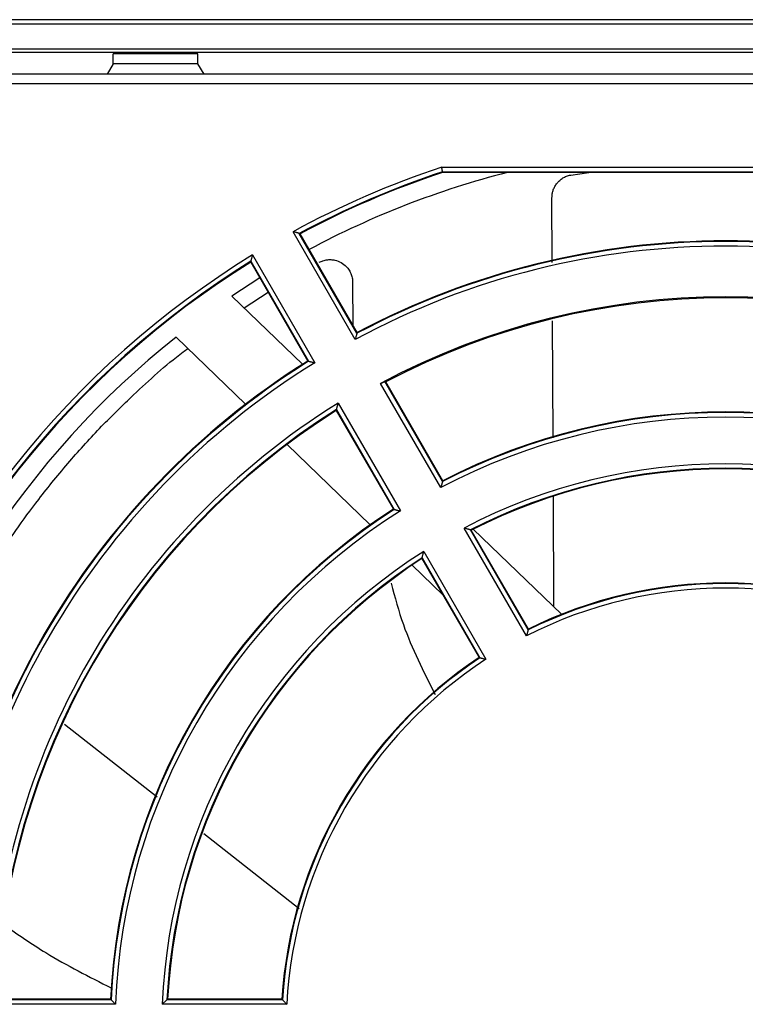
# Model space of a CAD drawing. Header units: inches. Extents: x -16 to 112, y 241 to 387.
# Tile 6 of 9: x 28 to 54, y 353 to 387. Entities that reach past the tile are written whole.
import ezdxf

# ---------------------------------------------------------------- set-up
doc = ezdxf.new("R2010")
doc.units = ezdxf.units.IN
doc.header["$MEASUREMENT"] = 0

# ---------------------------------------------------------------- blocks, each defined once
blk = doc.blocks.new('block 4')
at = {"color": 7, "lineweight": 25}
blk.add_lwpolyline([(88.105, 385.539), (7.857, 385.539)], dxfattribs=at)
blk = doc.blocks.new('block 110')
at = {"color": 7, "lineweight": 25}
blk.add_lwpolyline([(7.857, 385.219), (88.103, 385.219)], dxfattribs=at)
blk = doc.blocks.new('block 146')
at = {"color": 7, "lineweight": 25}
blk.add_open_spline([(41.413, 370.22), (35.43, 366.453), (31.691, 359.977), (31.421, 352.912)], degree=3, dxfattribs=at)
blk = doc.blocks.new('block 147')
at = {"color": 7, "lineweight": 25}
blk.add_lwpolyline([(39.231, 374.001), (41.413, 370.22)], dxfattribs=at)
blk = doc.blocks.new('block 148')
at = {"color": 7, "lineweight": 25}
blk.add_open_spline([(39.231, 374.001), (31.899, 369.451), (27.329, 361.536), (27.055, 352.912)], degree=3, dxfattribs=at)
blk = doc.blocks.new('block 149')
at = {"color": 7, "lineweight": 25}
blk.add_lwpolyline([(31.421, 352.912), (27.055, 352.912)], dxfattribs=at)
blk = doc.blocks.new('block 150')
at = {"color": 7, "lineweight": 25}
blk.add_open_spline([(61.997, 369.619), (56.251, 372.627), (49.396, 372.627), (43.65, 369.619)], degree=3, dxfattribs=at)
blk = doc.blocks.new('block 151')
at = {"color": 7, "lineweight": 25}
blk.add_lwpolyline([(45.834, 365.837), (43.65, 369.619)], dxfattribs=at)
blk = doc.blocks.new('block 152')
at = {"color": 7, "lineweight": 25}
blk.add_open_spline([(59.813, 365.837), (55.421, 368.07), (50.226, 368.07), (45.834, 365.837)], degree=3, dxfattribs=at)
blk = doc.blocks.new('block 154')
at = {"color": 7, "lineweight": 25}
blk.add_open_spline([(44.416, 365.018), (40.286, 362.332), (37.688, 357.832), (37.427, 352.912)], degree=3, dxfattribs=at)
blk = doc.blocks.new('block 155')
at = {"color": 7, "lineweight": 25}
blk.add_lwpolyline([(42.232, 368.801), (44.416, 365.018)], dxfattribs=at)
blk = doc.blocks.new('block 156')
at = {"color": 7, "lineweight": 25}
blk.add_open_spline([(42.232, 368.801), (36.755, 365.329), (33.327, 359.392), (33.059, 352.912)], degree=3, dxfattribs=at)
blk = doc.blocks.new('block 157')
at = {"color": 7, "lineweight": 25}
blk.add_lwpolyline([(37.427, 352.912), (33.059, 352.912)], dxfattribs=at)
blk = doc.blocks.new('block 166')
at = {"color": 7, "lineweight": 25}
blk.add_open_spline([(62.816, 371.038), (56.563, 374.336), (49.084, 374.336), (42.831, 371.038)], degree=3, dxfattribs=at)
blk = doc.blocks.new('block 168')
at = {"color": 7, "lineweight": 25}
blk.add_open_spline([(64.926, 374.692), (57.365, 378.741), (48.281, 378.741), (40.721, 374.692)], degree=3, dxfattribs=at)
blk = doc.blocks.new('block 169')
at = {"color": 7, "lineweight": 25}
blk.add_lwpolyline([(42.831, 371.038), (40.721, 374.692)], dxfattribs=at)
blk = doc.blocks.new('block 185')
at = {"color": 7, "lineweight": 25}
blk.add_open_spline([(38.412, 375.419), (30.574, 370.576), (25.692, 362.121), (25.417, 352.912)], degree=3, dxfattribs=at)
blk = doc.blocks.new('block 186')
at = {"color": 7, "lineweight": 25}
blk.add_lwpolyline([(36.229, 379.199), (38.412, 375.419)], dxfattribs=at)
blk = doc.blocks.new('block 187')
at = {"color": 7, "lineweight": 25}
blk.add_open_spline([(36.229, 379.199), (29.813, 375.271), (24.999, 369.195), (22.642, 362.051)], degree=3, dxfattribs=at)
blk = doc.blocks.new('block 211')
at = {"color": 7, "lineweight": 25}
blk.add_lwpolyline([(42.867, 382.275), (62.78, 382.275)], dxfattribs=at)
blk = doc.blocks.new('block 212')
at = {"color": 7, "lineweight": 25}
blk.add_open_spline([(42.867, 382.275), (41.063, 381.68), (39.316, 380.925), (37.647, 380.017)], degree=3, dxfattribs=at)
blk = doc.blocks.new('block 213')
at = {"color": 7, "lineweight": 25}
blk.add_lwpolyline([(39.829, 376.237), (37.647, 380.017)], dxfattribs=at)
blk = doc.blocks.new('block 214')
at = {"color": 7, "lineweight": 25}
blk.add_open_spline([(65.818, 376.237), (57.705, 380.603), (47.942, 380.603), (39.829, 376.237)], degree=3, dxfattribs=at)
blk = doc.blocks.new('block 219')
at = {"color": 7, "lineweight": 25}
blk.add_lwpolyline([(107.223, 387.294), (-11.177, 387.294)], dxfattribs=at)
blk = doc.blocks.new('block 225')
at = {"color": 7, "lineweight": 25}
blk.add_lwpolyline([(88.824, 386.414), (7.224, 386.414)], dxfattribs=at)
blk = doc.blocks.new('block 287')
at = {"color": 7, "lineweight": 25}
blk.add_lwpolyline([(42.892, 371.25), (40.868, 374.756)], dxfattribs=at)
blk = doc.blocks.new('block 288')
at = {"color": 7, "lineweight": 25}
blk.add_open_spline([(42.892, 371.25), (42.892, 371.248), (42.891, 371.247), (42.89, 371.244), (42.89, 371.24), (42.888, 371.236), (42.886, 371.23), (42.885, 371.224), (42.883, 371.217), (42.881, 371.21), (42.878, 371.201), (42.876, 371.192), (42.873, 371.183), (42.87, 371.173), (42.867, 371.163), (42.864, 371.153), (42.861, 371.141), (42.857, 371.129), (42.853, 371.116), (42.85, 371.105), (42.847, 371.095), (42.844, 371.084), (42.84, 371.069), (42.835, 371.053), (42.831, 371.038)], degree=3, knots=[0, 0, 0, 0, 1, 1, 1, 2, 2, 2, 3, 3, 3, 4, 4, 4, 5, 5, 5, 6, 6, 6, 7, 7, 7, 8, 8, 8, 8], dxfattribs=at)
blk = doc.blocks.new('block 289')
at = {"color": 7, "lineweight": 25}
blk.add_open_spline([(40.721, 374.692), (40.73, 374.697), (40.739, 374.701), (40.747, 374.706), (40.756, 374.71), (40.764, 374.714), (40.773, 374.719), (40.789, 374.726), (40.805, 374.734), (40.818, 374.74), (40.832, 374.745), (40.843, 374.75), (40.852, 374.753), (40.856, 374.754), (40.86, 374.755), (40.862, 374.755), (40.865, 374.756), (40.867, 374.756), (40.868, 374.756)], degree=3, knots=[0, 0, 0, 0, 1, 1, 1, 2, 2, 2, 3, 3, 3, 4, 4, 4, 5, 5, 5, 6, 6, 6, 6], dxfattribs=at)
blk = doc.blocks.new('block 291')
at = {"color": 7, "lineweight": 25}
blk.add_open_spline([(64.748, 374.747), (57.284, 378.676), (48.363, 378.676), (40.899, 374.747)], degree=3, dxfattribs=at)
blk = doc.blocks.new('block 292')
at = {"color": 7, "lineweight": 25}
blk.add_lwpolyline([(40.899, 374.747), (40.882, 374.752), (40.868, 374.756)], dxfattribs=at)
blk = doc.blocks.new('block 293')
at = {"color": 7, "lineweight": 25}
blk.add_open_spline([(42.892, 382.116), (42.892, 382.117), (42.892, 382.118), (42.892, 382.121), (42.891, 382.123), (42.891, 382.127), (42.89, 382.131), (42.889, 382.135), (42.889, 382.14), (42.888, 382.146), (42.887, 382.152), (42.885, 382.159), (42.884, 382.167), (42.882, 382.179), (42.88, 382.193), (42.878, 382.208), (42.874, 382.229), (42.871, 382.252), (42.867, 382.275)], degree=3, knots=[0, 0, 0, 0, 1, 1, 1, 2, 2, 2, 3, 3, 3, 4, 4, 4, 5, 5, 5, 6, 6, 6, 6], dxfattribs=at)
blk = doc.blocks.new('block 294')
at = {"color": 7, "lineweight": 25}
blk.add_open_spline([(42.892, 382.116), (41.158, 381.542), (39.476, 380.819), (37.867, 379.955)], degree=3, dxfattribs=at)
blk = doc.blocks.new('block 295')
at = {"color": 7, "lineweight": 25}
blk.add_open_spline([(37.867, 379.955), (37.865, 379.956), (37.863, 379.956), (37.86, 379.957), (37.856, 379.958), (37.851, 379.96), (37.846, 379.961), (37.839, 379.963), (37.832, 379.965), (37.824, 379.967), (37.816, 379.97), (37.806, 379.972), (37.796, 379.975), (37.786, 379.978), (37.775, 379.981), (37.765, 379.984), (37.753, 379.987), (37.74, 379.991), (37.727, 379.995), (37.716, 379.998), (37.705, 380.001), (37.694, 380.004), (37.678, 380.009), (37.663, 380.013), (37.647, 380.017)], degree=3, knots=[0, 0, 0, 0, 1, 1, 1, 2, 2, 2, 3, 3, 3, 4, 4, 4, 5, 5, 5, 6, 6, 6, 7, 7, 7, 8, 8, 8, 8], dxfattribs=at)
blk = doc.blocks.new('block 296')
at = {"color": 7, "lineweight": 25}
blk.add_lwpolyline([(39.89, 376.451), (37.867, 379.955)], dxfattribs=at)
blk = doc.blocks.new('block 297')
at = {"color": 7, "lineweight": 25}
blk.add_open_spline([(39.89, 376.451), (39.89, 376.449), (39.889, 376.447), (39.888, 376.444), (39.887, 376.441), (39.886, 376.436), (39.884, 376.43), (39.882, 376.424), (39.88, 376.418), (39.878, 376.41), (39.876, 376.401), (39.873, 376.392), (39.871, 376.382), (39.868, 376.373), (39.865, 376.363), (39.862, 376.353), (39.859, 376.341), (39.855, 376.328), (39.851, 376.315), (39.848, 376.305), (39.845, 376.294), (39.842, 376.283), (39.838, 376.268), (39.833, 376.253), (39.829, 376.237)], degree=3, knots=[0, 0, 0, 0, 1, 1, 1, 2, 2, 2, 3, 3, 3, 4, 4, 4, 5, 5, 5, 6, 6, 6, 7, 7, 7, 8, 8, 8, 8], dxfattribs=at)
blk = doc.blocks.new('block 301')
at = {"color": 7, "lineweight": 25}
blk.add_open_spline([(36.173, 378.977), (29.865, 375.07), (25.132, 369.07), (22.801, 362.025)], degree=3, dxfattribs=at)
blk = doc.blocks.new('block 303')
at = {"color": 7, "lineweight": 25}
blk.add_open_spline([(36.173, 378.977), (36.174, 378.979), (36.174, 378.981), (36.175, 378.984), (36.176, 378.988), (36.177, 378.993), (36.179, 378.998), (36.18, 379.005), (36.182, 379.012), (36.184, 379.02), (36.186, 379.029), (36.189, 379.039), (36.191, 379.049), (36.194, 379.059), (36.196, 379.069), (36.199, 379.08), (36.202, 379.092), (36.205, 379.105), (36.209, 379.118), (36.211, 379.129), (36.214, 379.14), (36.217, 379.151), (36.221, 379.167), (36.225, 379.183), (36.229, 379.199)], degree=3, knots=[0, 0, 0, 0, 1, 1, 1, 2, 2, 2, 3, 3, 3, 4, 4, 4, 5, 5, 5, 6, 6, 6, 7, 7, 7, 8, 8, 8, 8], dxfattribs=at)
blk = doc.blocks.new('block 304')
at = {"color": 7, "lineweight": 25}
blk.add_open_spline([(65.757, 376.451), (57.669, 380.745), (47.978, 380.745), (39.89, 376.451)], degree=3, dxfattribs=at)
blk = doc.blocks.new('block 310')
at = {"color": 7, "lineweight": 25}
blk.add_open_spline([(38.196, 375.473), (38.198, 375.472), (38.2, 375.472), (38.203, 375.471), (38.206, 375.47), (38.211, 375.469), (38.217, 375.468), (38.223, 375.466), (38.23, 375.464), (38.237, 375.462), (38.246, 375.46), (38.255, 375.458), (38.265, 375.456), (38.275, 375.453), (38.285, 375.451), (38.295, 375.448), (38.307, 375.445), (38.32, 375.442), (38.333, 375.439), (38.343, 375.436), (38.354, 375.433), (38.365, 375.43), (38.38, 375.427), (38.396, 375.423), (38.412, 375.419)], degree=3, knots=[0, 0, 0, 0, 1, 1, 1, 2, 2, 2, 3, 3, 3, 4, 4, 4, 5, 5, 5, 6, 6, 6, 7, 7, 7, 8, 8, 8, 8], dxfattribs=at)
blk = doc.blocks.new('block 311')
at = {"color": 7, "lineweight": 25}
blk.add_lwpolyline([(36.173, 378.977), (38.196, 375.473)], dxfattribs=at)
blk = doc.blocks.new('block 314')
at = {"color": 7, "lineweight": 25}
blk.add_lwpolyline([(42.892, 382.116), (62.754, 382.116)], dxfattribs=at)
blk = doc.blocks.new('block 317')
at = {"color": 7, "lineweight": 25}
blk.add_open_spline([(61.776, 369.555), (56.155, 372.436), (49.492, 372.436), (43.871, 369.555)], degree=3, dxfattribs=at)
blk = doc.blocks.new('block 318')
at = {"color": 7, "lineweight": 25}
blk.add_open_spline([(43.871, 369.555), (43.87, 369.555), (43.868, 369.556), (43.864, 369.557), (43.861, 369.558), (43.856, 369.559), (43.85, 369.561), (43.844, 369.563), (43.837, 369.565), (43.829, 369.567), (43.82, 369.57), (43.81, 369.573), (43.8, 369.576), (43.79, 369.579), (43.779, 369.582), (43.769, 369.585), (43.756, 369.588), (43.743, 369.592), (43.73, 369.596), (43.719, 369.599), (43.709, 369.602), (43.698, 369.606), (43.682, 369.61), (43.666, 369.615), (43.65, 369.619)], degree=3, knots=[0, 0, 0, 0, 1, 1, 1, 2, 2, 2, 3, 3, 3, 4, 4, 4, 5, 5, 5, 6, 6, 6, 7, 7, 7, 8, 8, 8, 8], dxfattribs=at)
blk = doc.blocks.new('block 320')
at = {"color": 7, "lineweight": 25}
blk.add_open_spline([(39.175, 373.778), (32.016, 369.272), (27.543, 361.524), (27.22, 353.071)], degree=3, dxfattribs=at)
blk = doc.blocks.new('block 322')
at = {"color": 7, "lineweight": 25}
blk.add_open_spline([(39.175, 373.778), (39.175, 373.78), (39.176, 373.782), (39.177, 373.785), (39.178, 373.788), (39.179, 373.794), (39.18, 373.799), (39.182, 373.806), (39.184, 373.813), (39.186, 373.821), (39.188, 373.83), (39.19, 373.84), (39.193, 373.85), (39.195, 373.86), (39.198, 373.87), (39.201, 373.881), (39.204, 373.894), (39.207, 373.907), (39.21, 373.92), (39.213, 373.931), (39.216, 373.941), (39.218, 373.952), (39.222, 373.968), (39.226, 373.984), (39.231, 374.001)], degree=3, knots=[0, 0, 0, 0, 1, 1, 1, 2, 2, 2, 3, 3, 3, 4, 4, 4, 5, 5, 5, 6, 6, 6, 7, 7, 7, 8, 8, 8, 8], dxfattribs=at)
blk = doc.blocks.new('block 323')
at = {"color": 7, "lineweight": 25}
blk.add_open_spline([(62.754, 371.25), (56.527, 374.478), (49.12, 374.478), (42.892, 371.25)], degree=3, dxfattribs=at)
blk = doc.blocks.new('block 327')
at = {"color": 7, "lineweight": 25}
blk.add_lwpolyline([(39.175, 373.778), (41.199, 370.272)], dxfattribs=at)
blk = doc.blocks.new('block 328')
at = {"color": 7, "lineweight": 25}
blk.add_open_spline([(41.199, 370.272), (41.201, 370.272), (41.202, 370.271), (41.206, 370.271), (41.209, 370.27), (41.214, 370.269), (41.219, 370.267), (41.225, 370.266), (41.232, 370.264), (41.24, 370.262), (41.248, 370.26), (41.257, 370.258), (41.267, 370.256), (41.277, 370.253), (41.287, 370.251), (41.297, 370.248), (41.309, 370.245), (41.322, 370.242), (41.335, 370.239), (41.345, 370.236), (41.356, 370.234), (41.367, 370.231), (41.382, 370.227), (41.398, 370.224), (41.413, 370.22)], degree=3, knots=[0, 0, 0, 0, 1, 1, 1, 2, 2, 2, 3, 3, 3, 4, 4, 4, 5, 5, 5, 6, 6, 6, 7, 7, 7, 8, 8, 8, 8], dxfattribs=at)
blk = doc.blocks.new('block 329')
at = {"color": 7, "lineweight": 25}
blk.add_open_spline([(38.196, 375.473), (30.434, 370.616), (25.588, 362.223), (25.263, 353.071)], degree=3, dxfattribs=at)
blk = doc.blocks.new('block 333')
at = {"color": 7, "lineweight": 25}
blk.add_lwpolyline([(45.897, 366.047), (43.871, 369.555)], dxfattribs=at)
blk = doc.blocks.new('block 334')
at = {"color": 7, "lineweight": 25}
blk.add_open_spline([(45.897, 366.047), (45.896, 366.045), (45.896, 366.043), (45.895, 366.04), (45.894, 366.037), (45.892, 366.032), (45.891, 366.027), (45.889, 366.021), (45.887, 366.014), (45.885, 366.007), (45.882, 365.999), (45.88, 365.99), (45.877, 365.98), (45.874, 365.971), (45.871, 365.961), (45.868, 365.951), (45.864, 365.939), (45.861, 365.927), (45.857, 365.914), (45.854, 365.904), (45.851, 365.893), (45.847, 365.882), (45.843, 365.867), (45.838, 365.852), (45.834, 365.837)], degree=3, knots=[0, 0, 0, 0, 1, 1, 1, 2, 2, 2, 3, 3, 3, 4, 4, 4, 5, 5, 5, 6, 6, 6, 7, 7, 7, 8, 8, 8, 8], dxfattribs=at)
blk = doc.blocks.new('block 341')
at = {"color": 7, "lineweight": 25}
blk.add_open_spline([(59.75, 366.047), (55.386, 368.213), (50.26, 368.213), (45.897, 366.047)], degree=3, dxfattribs=at)
blk = doc.blocks.new('block 344')
at = {"color": 7, "lineweight": 25}
blk.add_open_spline([(42.178, 368.577), (36.872, 365.15), (33.54, 359.379), (33.226, 353.071)], degree=3, dxfattribs=at)
blk = doc.blocks.new('block 345')
at = {"color": 7, "lineweight": 25}
blk.add_open_spline([(33.226, 353.071), (33.224, 353.07), (33.223, 353.069), (33.22, 353.066), (33.218, 353.064), (33.214, 353.06), (33.21, 353.056), (33.205, 353.052), (33.199, 353.046), (33.193, 353.041), (33.187, 353.034), (33.179, 353.027), (33.171, 353.02), (33.164, 353.013), (33.156, 353.005), (33.148, 352.998), (33.139, 352.989), (33.129, 352.979), (33.119, 352.97), (33.111, 352.962), (33.103, 352.954), (33.095, 352.946), (33.083, 352.935), (33.071, 352.924), (33.059, 352.912)], degree=3, knots=[0, 0, 0, 0, 1, 1, 1, 2, 2, 2, 3, 3, 3, 4, 4, 4, 5, 5, 5, 6, 6, 6, 7, 7, 7, 8, 8, 8, 8], dxfattribs=at)
blk = doc.blocks.new('block 346')
at = {"color": 7, "lineweight": 25}
blk.add_open_spline([(42.178, 368.577), (42.178, 368.579), (42.179, 368.581), (42.18, 368.584), (42.18, 368.587), (42.182, 368.592), (42.183, 368.598), (42.185, 368.605), (42.186, 368.612), (42.188, 368.62), (42.191, 368.629), (42.193, 368.639), (42.195, 368.65), (42.198, 368.66), (42.2, 368.67), (42.203, 368.681), (42.206, 368.693), (42.209, 368.707), (42.213, 368.72), (42.215, 368.731), (42.218, 368.741), (42.221, 368.752), (42.224, 368.769), (42.228, 368.785), (42.232, 368.801)], degree=3, knots=[0, 0, 0, 0, 1, 1, 1, 2, 2, 2, 3, 3, 3, 4, 4, 4, 5, 5, 5, 6, 6, 6, 7, 7, 7, 8, 8, 8, 8], dxfattribs=at)
blk = doc.blocks.new('block 347')
at = {"color": 7, "lineweight": 25}
blk.add_open_spline([(41.199, 370.272), (35.289, 366.494), (31.586, 360.078), (31.268, 353.071)], degree=3, dxfattribs=at)
blk = doc.blocks.new('block 348')
at = {"color": 7, "lineweight": 25}
blk.add_open_spline([(31.268, 353.071), (31.269, 353.07), (31.27, 353.069), (31.273, 353.066), (31.275, 353.064), (31.278, 353.06), (31.282, 353.056), (31.286, 353.052), (31.291, 353.047), (31.297, 353.041), (31.303, 353.035), (31.31, 353.028), (31.317, 353.02), (31.323, 353.013), (31.331, 353.006), (31.338, 352.998), (31.347, 352.989), (31.355, 352.98), (31.364, 352.97), (31.372, 352.962), (31.38, 352.954), (31.388, 352.946), (31.399, 352.935), (31.41, 352.924), (31.421, 352.912)], degree=3, knots=[0, 0, 0, 0, 1, 1, 1, 2, 2, 2, 3, 3, 3, 4, 4, 4, 5, 5, 5, 6, 6, 6, 7, 7, 7, 8, 8, 8, 8], dxfattribs=at)
blk = doc.blocks.new('block 349')
at = {"color": 7, "lineweight": 25}
blk.add_open_spline([(44.203, 365.069), (44.205, 365.069), (44.207, 365.068), (44.21, 365.067), (44.213, 365.066), (44.218, 365.065), (44.223, 365.064), (44.229, 365.063), (44.236, 365.061), (44.244, 365.059), (44.252, 365.057), (44.261, 365.055), (44.271, 365.053), (44.281, 365.051), (44.29, 365.048), (44.301, 365.046), (44.313, 365.043), (44.325, 365.04), (44.338, 365.037), (44.348, 365.035), (44.359, 365.032), (44.37, 365.029), (44.385, 365.026), (44.401, 365.022), (44.416, 365.018)], degree=3, knots=[0, 0, 0, 0, 1, 1, 1, 2, 2, 2, 3, 3, 3, 4, 4, 4, 5, 5, 5, 6, 6, 6, 7, 7, 7, 8, 8, 8, 8], dxfattribs=at)
blk = doc.blocks.new('block 350')
at = {"color": 7, "lineweight": 25}
blk.add_lwpolyline([(42.178, 368.577), (44.203, 365.069)], dxfattribs=at)
blk = doc.blocks.new('block 355')
at = {"color": 7, "lineweight": 25}
blk.add_open_spline([(44.203, 365.069), (40.145, 362.373), (37.582, 357.934), (37.276, 353.071)], degree=3, dxfattribs=at)
blk = doc.blocks.new('block 356')
at = {"color": 7, "lineweight": 25}
blk.add_open_spline([(37.276, 353.071), (37.278, 353.07), (37.279, 353.069), (37.281, 353.066), (37.283, 353.064), (37.287, 353.06), (37.291, 353.056), (37.295, 353.052), (37.3, 353.047), (37.305, 353.041), (37.311, 353.035), (37.317, 353.028), (37.324, 353.021), (37.331, 353.013), (37.338, 353.006), (37.345, 352.998), (37.354, 352.989), (37.362, 352.98), (37.371, 352.971), (37.379, 352.963), (37.387, 352.955), (37.394, 352.946), (37.405, 352.935), (37.416, 352.924), (37.427, 352.912)], degree=3, knots=[0, 0, 0, 0, 1, 1, 1, 2, 2, 2, 3, 3, 3, 4, 4, 4, 5, 5, 5, 6, 6, 6, 7, 7, 7, 8, 8, 8, 8], dxfattribs=at)
blk = doc.blocks.new('block 363')
at = {"color": 7, "lineweight": 25}
blk.add_lwpolyline([(37.276, 353.071), (33.226, 353.071)], dxfattribs=at)
blk = doc.blocks.new('block 364')
at = {"color": 7, "lineweight": 25}
blk.add_lwpolyline([(31.268, 353.071), (27.22, 353.071)], dxfattribs=at)
blk = doc.blocks.new('block 462')
at = {"color": 7, "lineweight": 25}
blk.add_lwpolyline([(107.223, 387.454), (-11.177, 387.454)], dxfattribs=at)
blk = doc.blocks.new('block 466')
at = {"color": 7, "lineweight": 25}
blk.add_lwpolyline([(88.712, 386.302), (7.335, 386.302)], dxfattribs=at)
blk = doc.blocks.new('block 483')
at = {"color": 7, "lineweight": 25}
blk.add_lwpolyline([(39.899, 376.48), (39.894, 376.463), (39.89, 376.451)], dxfattribs=at)
blk = doc.blocks.new('block 484')
at = {"color": 7, "lineweight": 25}
blk.add_lwpolyline([(37.897, 379.946), (37.88, 379.951), (37.867, 379.955)], dxfattribs=at)
blk = doc.blocks.new('block 485')
at = {"color": 7, "lineweight": 25}
blk.add_lwpolyline([(39.899, 376.48), (37.897, 379.946)], dxfattribs=at)
blk = doc.blocks.new('block 494')
at = {"color": 7, "lineweight": 25}
blk.add_lwpolyline([(38.166, 375.48), (38.183, 375.476), (38.196, 375.473)], dxfattribs=at)
blk = doc.blocks.new('block 495')
at = {"color": 7, "lineweight": 25}
blk.add_lwpolyline([(36.165, 378.946), (38.166, 375.48)], dxfattribs=at)
blk = doc.blocks.new('block 496')
at = {"color": 7, "lineweight": 25}
blk.add_lwpolyline([(36.165, 378.946), (36.17, 378.964), (36.173, 378.977)], dxfattribs=at)
blk = doc.blocks.new('block 497')
at = {"color": 7, "lineweight": 25}
blk.add_open_spline([(36.165, 378.946), (29.872, 375.042), (25.15, 369.052), (22.824, 362.022)], degree=3, dxfattribs=at)
blk = doc.blocks.new('block 499')
at = {"color": 7, "lineweight": 25}
blk.add_lwpolyline([(62.751, 382.094), (42.896, 382.094)], dxfattribs=at)
blk = doc.blocks.new('block 500')
at = {"color": 7, "lineweight": 25}
blk.add_lwpolyline([(42.892, 382.116), (42.894, 382.103), (42.896, 382.094)], dxfattribs=at)
blk = doc.blocks.new('block 503')
at = {"color": 7, "lineweight": 25}
blk.add_open_spline([(42.896, 382.094), (41.171, 381.523), (39.499, 380.804), (37.897, 379.946)], degree=3, dxfattribs=at)
blk = doc.blocks.new('block 504')
at = {"color": 7, "lineweight": 25}
blk.add_lwpolyline([(42.901, 371.28), (42.896, 371.263), (42.892, 371.25)], dxfattribs=at)
blk = doc.blocks.new('block 505')
at = {"color": 7, "lineweight": 25}
blk.add_open_spline([(62.746, 371.28), (56.522, 374.498), (49.124, 374.498), (42.901, 371.28)], degree=3, dxfattribs=at)
blk = doc.blocks.new('block 509')
at = {"color": 7, "lineweight": 25}
blk.add_lwpolyline([(42.901, 371.28), (40.899, 374.747)], dxfattribs=at)
blk = doc.blocks.new('block 513')
at = {"color": 7, "lineweight": 25}
blk.add_open_spline([(61.745, 369.546), (56.142, 372.41), (49.505, 372.41), (43.902, 369.546)], degree=3, dxfattribs=at)
blk = doc.blocks.new('block 514')
at = {"color": 7, "lineweight": 25}
blk.add_lwpolyline([(43.902, 369.546), (43.885, 369.551), (43.871, 369.555)], dxfattribs=at)
blk = doc.blocks.new('block 516')
at = {"color": 7, "lineweight": 25}
blk.add_open_spline([(38.166, 375.48), (30.414, 370.621), (25.573, 362.237), (25.242, 353.094)], degree=3, dxfattribs=at)
blk = doc.blocks.new('block 518')
at = {"color": 7, "lineweight": 25}
blk.add_lwpolyline([(39.167, 373.747), (39.172, 373.764), (39.175, 373.778)], dxfattribs=at)
blk = doc.blocks.new('block 519')
at = {"color": 7, "lineweight": 25}
blk.add_lwpolyline([(41.169, 370.28), (41.186, 370.276), (41.199, 370.272)], dxfattribs=at)
blk = doc.blocks.new('block 520')
at = {"color": 7, "lineweight": 25}
blk.add_lwpolyline([(39.167, 373.747), (41.169, 370.28)], dxfattribs=at)
blk = doc.blocks.new('block 521')
at = {"color": 7, "lineweight": 25}
blk.add_lwpolyline([(45.906, 366.076), (45.901, 366.059), (45.897, 366.047)], dxfattribs=at)
blk = doc.blocks.new('block 522')
at = {"color": 7, "lineweight": 25}
blk.add_open_spline([(59.741, 366.076), (55.382, 368.233), (50.265, 368.233), (45.906, 366.076)], degree=3, dxfattribs=at)
blk = doc.blocks.new('block 524')
at = {"color": 7, "lineweight": 25}
blk.add_lwpolyline([(45.906, 366.076), (43.902, 369.546)], dxfattribs=at)
blk = doc.blocks.new('block 529')
at = {"color": 7, "lineweight": 25}
blk.add_lwpolyline([(44.174, 365.076), (44.19, 365.072), (44.203, 365.069)], dxfattribs=at)
blk = doc.blocks.new('block 530')
at = {"color": 7, "lineweight": 25}
blk.add_lwpolyline([(42.17, 368.546), (44.174, 365.076)], dxfattribs=at)
blk = doc.blocks.new('block 531')
at = {"color": 7, "lineweight": 25}
blk.add_lwpolyline([(42.17, 368.546), (42.175, 368.563), (42.178, 368.577)], dxfattribs=at)
blk = doc.blocks.new('block 534')
at = {"color": 7, "lineweight": 25}
blk.add_lwpolyline([(31.247, 353.094), (31.259, 353.081), (31.268, 353.071)], dxfattribs=at)
blk = doc.blocks.new('block 535')
at = {"color": 7, "lineweight": 25}
blk.add_open_spline([(41.169, 370.28), (35.27, 366.499), (31.571, 360.092), (31.247, 353.094)], degree=3, dxfattribs=at)
blk = doc.blocks.new('block 536')
at = {"color": 7, "lineweight": 25}
blk.add_open_spline([(42.17, 368.546), (36.889, 365.126), (33.57, 359.378), (33.249, 353.094)], degree=3, dxfattribs=at)
blk = doc.blocks.new('block 537')
at = {"color": 7, "lineweight": 25}
blk.add_lwpolyline([(33.249, 353.094), (33.236, 353.081), (33.226, 353.071)], dxfattribs=at)
blk = doc.blocks.new('block 542')
at = {"color": 7, "lineweight": 25}
blk.add_lwpolyline([(37.256, 353.094), (37.267, 353.081), (37.276, 353.071)], dxfattribs=at)
blk = doc.blocks.new('block 543')
at = {"color": 7, "lineweight": 25}
blk.add_open_spline([(44.174, 365.076), (40.126, 362.379), (37.567, 357.948), (37.256, 353.094)], degree=3, dxfattribs=at)
blk = doc.blocks.new('block 546')
at = {"color": 7, "lineweight": 25}
blk.add_lwpolyline([(37.256, 353.094), (33.249, 353.094)], dxfattribs=at)
blk = doc.blocks.new('block 550')
at = {"color": 7, "lineweight": 25}
blk.add_lwpolyline([(31.247, 353.094), (27.243, 353.094)], dxfattribs=at)
blk = doc.blocks.new('block 630')
at = {"color": 7, "lineweight": 25}
blk.add_open_spline([(65.748, 376.48), (57.664, 380.765), (47.983, 380.765), (39.899, 376.48)], degree=3, dxfattribs=at)
blk = doc.blocks.new('block 631')
at = {"color": 7, "lineweight": 25}
blk.add_open_spline([(39.167, 373.747), (32.033, 369.247), (27.572, 361.522), (27.243, 353.094)], degree=3, dxfattribs=at)
blk = doc.blocks.new('block 671')
at = {"color": 7, "lineweight": 25}
blk.add_lwpolyline([(34.525, 385.539), (34.306, 385.904)], dxfattribs=at)
blk = doc.blocks.new('block 672')
at = {"color": 7, "lineweight": 25}
blk.add_lwpolyline([(34.306, 385.904), (31.341, 385.904)], dxfattribs=at)
blk = doc.blocks.new('block 673')
at = {"color": 7, "lineweight": 25}
blk.add_lwpolyline([(31.341, 385.904), (31.122, 385.539)], dxfattribs=at)
blk = doc.blocks.new('block 711')
at = {"color": 7, "lineweight": 25}
blk.add_lwpolyline([(42.9, 367.281), (41.827, 368.318)], dxfattribs=at)
blk = doc.blocks.new('block 712')
at = {"color": 7, "lineweight": 25}
blk.add_lwpolyline([(40.359, 369.735), (37.439, 372.555)], dxfattribs=at)
blk = doc.blocks.new('block 713')
at = {"color": 7, "lineweight": 25}
blk.add_lwpolyline([(35.983, 373.961), (33.543, 376.317)], dxfattribs=at)
blk = doc.blocks.new('block 726')
at = {"color": 7, "lineweight": 25}
blk.add_lwpolyline([(35.506, 377.758), (37.984, 375.365)], dxfattribs=at)
blk = doc.blocks.new('block 727')
at = {"color": 7, "lineweight": 25}
blk.add_lwpolyline([(43.973, 369.582), (47.068, 366.593)], dxfattribs=at)
blk = doc.blocks.new('block 732')
at = {"color": 7, "lineweight": 25}
blk.add_open_spline([(33.543, 376.317), (28.257, 372.11), (24.493, 366.29), (22.824, 359.744)], degree=3, dxfattribs=at)
blk = doc.blocks.new('block 736')
at = {"color": 7, "lineweight": 25}
blk.add_open_spline([(45.174, 382.094), (42.755, 381.477), (40.419, 380.57), (38.218, 379.392)], degree=3, dxfattribs=at)
blk = doc.blocks.new('block 737')
at = {"color": 7, "lineweight": 25}
blk.add_lwpolyline([(36.485, 378.392), (35.506, 377.758)], dxfattribs=at)
blk = doc.blocks.new('block 744')
at = {"color": 7, "lineweight": 25}
blk.add_lwpolyline([(34.306, 386.254), (31.341, 386.254)], dxfattribs=at)
blk = doc.blocks.new('block 745')
at = {"color": 7, "lineweight": 25}
blk.add_lwpolyline([(34.306, 385.904), (34.306, 386.254)], dxfattribs=at)
blk = doc.blocks.new('block 746')
at = {"color": 7, "lineweight": 25}
blk.add_lwpolyline([(31.341, 385.904), (31.341, 386.254)], dxfattribs=at)
blk = doc.blocks.new('block 844')
at = {"color": 7, "lineweight": 25}
blk.add_lwpolyline([(46.8, 366.852), (46.782, 370.721)], dxfattribs=at)
blk = doc.blocks.new('block 845')
at = {"color": 7, "lineweight": 25}
blk.add_lwpolyline([(46.772, 372.786), (46.753, 376.888)], dxfattribs=at)
blk = doc.blocks.new('block 846')
at = {"color": 7, "lineweight": 25}
blk.add_lwpolyline([(46.744, 378.93), (46.733, 381.212)], dxfattribs=at)
blk = doc.blocks.new('block 847')
at = {"color": 7, "lineweight": 25}
blk.add_open_spline([(46.733, 381.212), (46.733, 381.23), (46.734, 381.248), (46.734, 381.266), (46.735, 381.284), (46.737, 381.302), (46.74, 381.32), (46.742, 381.339), (46.745, 381.357), (46.749, 381.375), (46.752, 381.393), (46.757, 381.411), (46.762, 381.429), (46.767, 381.447), (46.772, 381.465), (46.778, 381.482), (46.794, 381.526), (46.812, 381.566), (46.833, 381.604), (46.856, 381.646), (46.883, 381.685), (46.911, 381.72), (46.939, 381.755), (46.97, 381.787), (47.002, 381.815), (47.038, 381.847), (47.077, 381.875), (47.116, 381.9), (47.155, 381.924), (47.195, 381.944), (47.236, 381.96), (47.286, 381.979), (47.338, 381.991), (47.39, 382.004)], degree=3, knots=[0, 0, 0, 0, 1, 1, 1, 2, 2, 2, 3, 3, 3, 4, 4, 4, 5, 5, 5, 6, 6, 6, 7, 7, 7, 8, 8, 8, 9, 9, 9, 10, 10, 10, 11, 11, 11, 11], dxfattribs=at)
blk = doc.blocks.new('block 848')
at = {"color": 7, "lineweight": 25}
blk.add_lwpolyline([(47.39, 382.004), (48.021, 382.094)], dxfattribs=at)
blk = doc.blocks.new('block 860')
at = {"color": 7, "lineweight": 25}
blk.add_open_spline([(27.504, 355.699), (27.991, 355.365), (28.477, 355.031), (28.98, 354.724), (29.72, 354.272), (30.496, 353.878), (31.271, 353.485)], degree=3, knots=[0, 0, 0, 0, 1, 1, 1, 2, 2, 2, 2], dxfattribs=at)
blk = doc.blocks.new('block 878')
at = {"color": 7, "lineweight": 25}
blk.add_lwpolyline([(37.867, 356.264), (34.523, 358.89)], dxfattribs=at)
blk = doc.blocks.new('block 879')
at = {"color": 7, "lineweight": 25}
blk.add_lwpolyline([(32.882, 360.178), (29.634, 362.727)], dxfattribs=at)
blk = doc.blocks.new('block 882')
at = {"color": 7, "lineweight": 25}
blk.add_open_spline([(26.008, 366.414), (26.384, 367.085), (26.76, 367.756), (27.195, 368.444), (27.648, 369.161), (28.164, 369.897), (28.726, 370.627), (29.072, 371.075), (29.435, 371.522), (29.817, 371.965), (30.172, 372.377), (30.545, 372.786), (30.934, 373.189), (31.295, 373.562), (31.671, 373.929), (32.055, 374.294), (32.6, 374.811), (33.162, 375.323), (33.788, 375.796), (33.843, 375.838), (33.899, 375.879), (33.954, 375.92)], degree=3, knots=[0, 0, 0, 0, 1, 1, 1, 2, 2, 2, 3, 3, 3, 4, 4, 4, 5, 5, 5, 6, 6, 6, 7, 7, 7, 7], dxfattribs=at)
blk = doc.blocks.new('block 883')
at = {"color": 7, "lineweight": 25}
blk.add_lwpolyline([(35.928, 377.351), (36.77, 377.898)], dxfattribs=at)
blk = doc.blocks.new('block 884')
at = {"color": 7, "lineweight": 25}
blk.add_open_spline([(38.565, 378.943), (38.587, 378.953), (38.609, 378.964), (38.631, 378.974), (38.653, 378.983), (38.676, 378.992), (38.699, 378.999), (38.723, 379.006), (38.746, 379.012), (38.77, 379.018), (38.793, 379.023), (38.817, 379.027), (38.841, 379.03), (38.885, 379.035), (38.929, 379.037), (38.973, 379.035), (39.02, 379.033), (39.067, 379.027), (39.113, 379.017), (39.191, 379), (39.267, 378.971), (39.336, 378.931), (39.402, 378.894), (39.462, 378.848), (39.514, 378.793), (39.553, 378.754), (39.587, 378.71), (39.617, 378.663), (39.646, 378.617), (39.67, 378.568), (39.69, 378.517), (39.709, 378.467), (39.723, 378.415), (39.731, 378.362), (39.738, 378.311), (39.739, 378.258), (39.74, 378.206)], degree=3, knots=[0, 0, 0, 0, 1, 1, 1, 2, 2, 2, 3, 3, 3, 4, 4, 4, 5, 5, 5, 6, 6, 6, 7, 7, 7, 8, 8, 8, 9, 9, 9, 10, 10, 10, 11, 11, 11, 12, 12, 12, 12], dxfattribs=at)
blk = doc.blocks.new('block 885')
at = {"color": 7, "lineweight": 25}
blk.add_lwpolyline([(39.74, 378.206), (39.745, 376.746)], dxfattribs=at)
blk = doc.blocks.new('block 886')
at = {"color": 7, "lineweight": 25}
blk.add_open_spline([(41.089, 367.686), (41.221, 367.198), (41.353, 366.709), (41.519, 366.234), (41.816, 365.39), (42.223, 364.588), (42.63, 363.786)], degree=3, knots=[0, 0, 0, 0, 1, 1, 1, 2, 2, 2, 2], dxfattribs=at)

msp = doc.modelspace()

# ---------------------------------------------------------------- block references
for name in ['block 462', 'block 219', 'block 225', 'block 466', 'block 744', 'block 746', 'block 745', 'block 673', 'block 672', 'block 671', 'block 4', 'block 110', 'block 212', 'block 294', 'block 503', 'block 736', 'block 211', 'block 293', 'block 314', 'block 500', 'block 499', 'block 848', 'block 847', 'block 846', 'block 304', 'block 630', 'block 214', 'block 213', 'block 295', 'block 296', 'block 484', 'block 485', 'block 187', 'block 301', 'block 497', 'block 496', 'block 495', 'block 303', 'block 311', 'block 186', 'block 884', 'block 168', 'block 291', 'block 737', 'block 883', 'block 885', 'block 726', 'block 845', 'block 732', 'block 713', 'block 297', 'block 483', 'block 882', 'block 516', 'block 329', 'block 494', 'block 310', 'block 185', 'block 289', 'block 169', 'block 287', 'block 292', 'block 509', 'block 323', 'block 505', 'block 166', 'block 148', 'block 320', 'block 631', 'block 518', 'block 520', 'block 322', 'block 327', 'block 147', 'block 712', 'block 150', 'block 317', 'block 513', 'block 288', 'block 504', 'block 844', 'block 535', 'block 347', 'block 146', 'block 519', 'block 328', 'block 151', 'block 318', 'block 333', 'block 514', 'block 524', 'block 727', 'block 156', 'block 344', 'block 531', 'block 346', 'block 350', 'block 155', 'block 536', 'block 711', 'block 530', 'block 522', 'block 152', 'block 341', 'block 886', 'block 334', 'block 521', 'block 543', 'block 355', 'block 154', 'block 529', 'block 349', 'block 879', 'block 878', 'block 860', 'block 364', 'block 550', 'block 534', 'block 348', 'block 345', 'block 537', 'block 363', 'block 546', 'block 542', 'block 356', 'block 149', 'block 157']:
    msp.add_blockref(name, (0, 0))

doc.saveas('drawing.dxf')
